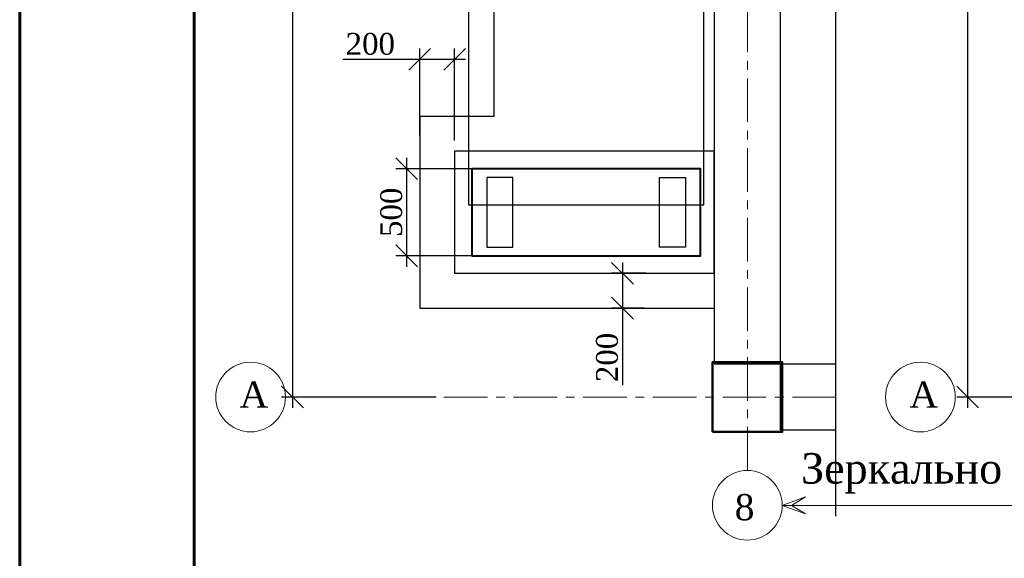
# Model space of a CAD drawing. Header units: millimetres. Extents: x 2063114 to 14983986, y -126020516 to 213791.
# Tile 147 of 256: x 2320392 to 2331689, y -1485689 to -1479507. Entities that reach past the tile are written whole.
import ezdxf
from ezdxf.enums import TextEntityAlignment as Align

# ---------------------------------------------------------------- set-up
doc = ezdxf.new("R2010")
doc.units = ezdxf.units.MM
for name, pattern in [('ACAD_ISO04W100', [30, 24, -3, 0, -3]), ('CENTERX2', [4, 2.5, -0.5, 0.5, -0.5]), ('DASHEDX2', [38.1, 25.4, -12.7])]:
    doc.linetypes.add(name, pattern=pattern)
doc.layers.get('Defpoints').update_dxf_attribs({"color": 6, "lineweight": 35})
doc.layers.add('_print', color=6, linetype='Continuous', lineweight=60, plot=False)
for name, color, linetype, lineweight in [('KOLONNNA', 1, 'Continuous', 50), ('АСО-оси', 24, 'CENTERX2', 20), ('Фундамент', 7, 'Continuous', 30)]:
    doc.layers.add(name, color=color, linetype=linetype, lineweight=lineweight)
doc.layers.add('osi', color=7, linetype='ACAD_ISO04W100', lineweight=13, true_color=0x575757)
doc.layers.add('Размеры', color=28, linetype='Continuous')
doc.styles.add('GENERATED_STYLE_5', font='times.ttf')
doc.styles.get("Standard").update_dxf_attribs({"font": 'arial.ttf'})
doc.styles.add('TIMES NEW', font='times.ttf', dxfattribs={"height": 200})
doc.styles.add('Times New Roman', font='times.ttf')
doc.linetypes.add('ОТКОСЫ_НЕУКР', pattern='A,0.5,["|",Standard,S=1.2,R=0,X=0,Y=-1.2],1,["|",Standard,S=0.5,R=0,X=0,Y=-0.5],0.5', length=2)
doc.dimstyles.new('50', dxfattribs={"dimtxt": 250, "dimasz": 250, "dimexe": 125, "dimexo": 125, "dimgap": 50, "dimtad": 1, "dimdec": 0, "dimlfac": 0.5, "dimtxsty": 'GENERATED_STYLE_5', "dimblk": 'OBLIQUE', "dimcen": 250, "dimdle": 125, "dimadec": 0, "dimazin": 0, "dimtfac": 1, "dimtdec": 0, "dimtmove": 0, "dimatfit": 3, "dimldrblk": 'OPEN90', "dimfxl": 1, "dimarcsym": 0})

# ---------------------------------------------------------------- blocks, each defined once
blk = doc.blocks.new('380')
at = {"layer": 'KOLONNNA', "color": 0, "ltscale": 100}
blk.add_lwpolyline([(23129924, 18355759.3), (23130324, 18355759.3), (23130324, 18355359.3), (23129924, 18355359.3)], close=True, dxfattribs=at)
blk = doc.blocks.new('_Oblique')
at = {"color": 0, "linetype": 'ByBlock', "lineweight": -2}
blk.add_line((-0.5, -0.5), (0.5, 0.5), dxfattribs=at)
blk = doc.blocks.new('*D927')
at = {"color": 0, "lineweight": -2, "ltscale": 200, "transparency": 16777216}
for p, q in [((2323522, -1471113), (2323522, -1483963)), ((2325169, -1483838), (2323397, -1483838))]:
    blk.add_line(p, q, dxfattribs=at)
at = {"layer": 'Defpoints', "color": 0, "lineweight": 30, "ltscale": 200, "transparency": 16777216}
for p in [(2323522, -1471238), (2323522, -1483838), (2325294, -1483838)]:
    blk.add_point(p, dxfattribs=at)
at = {"color": 0, "lineweight": -2, "ltscale": 200, "transparency": 16777216, "xscale": 250, "yscale": 250, "zscale": 250}
for p, rotation in [((2323522, -1471238), 90), ((2323522, -1483838), 270)]:
    blk.add_blockref('_Oblique', p, dxfattribs=dict(at, rotation=rotation))
at = {"color": 0, "lineweight": 15, "ltscale": 200, "transparency": 16777216, "insert": (2323344, -1477538), "char_height": 250, "attachment_point": 5, "rotation": 90, "style": 'GENERATED_STYLE_5'}
blk.add_mtext('6300', dxfattribs=at)
blk = doc.blocks.new('_Open90')
at = {"color": 0, "linetype": 'ByBlock', "lineweight": -2}
for p, q in [((-0.5, 0.5), (0, 0)), ((0, 0), (-1, 0)), ((0, 0), (-0.5, -0.5))]:
    blk.add_line(p, q, dxfattribs=at)
blk = doc.blocks.new('*D930')
at = {"color": 0, "lineweight": -2, "transparency": 16777216}
for p, q in [((2324982, -1480837), (2324982, -1479838)), ((2325382, -1480893), (2325382, -1479838)), ((2324982, -1479963), (2324099, -1479963)), ((2325507, -1479963), (2324982, -1479963))]:
    blk.add_line(p, q, dxfattribs=at)
at = {"layer": 'Defpoints', "color": 0, "lineweight": 30, "transparency": 16777216}
for p in [(2324982, -1479963), (2324982, -1480962), (2325382, -1481018)]:
    blk.add_point(p, dxfattribs=at)
at = {"color": 0, "lineweight": -2, "transparency": 16777216, "xscale": 250, "yscale": 250, "zscale": 250, "rotation": 180}
blk.add_blockref('_Oblique', (2324982, -1479963), dxfattribs=at)
at = {"color": 0, "lineweight": -2, "transparency": 16777216, "xscale": 250, "yscale": 250, "zscale": 250}
blk.add_blockref('_Oblique', (2325382, -1479963), dxfattribs=at)
at = {"color": 0, "transparency": 16777216, "insert": (2324415, -1479786), "char_height": 250, "attachment_point": 5, "style": 'GENERATED_STYLE_5'}
blk.add_mtext('200', dxfattribs=at)
blk = doc.blocks.new('*D931')
at = {"color": 0, "lineweight": -2, "transparency": 16777216}
for p, q in [((2327309, -1482293), (2327309, -1482818)), ((2327575, -1482418), (2327184, -1482418)), ((2327559, -1482818), (2327184, -1482818)), ((2327309, -1482818), (2327309, -1483700))]:
    blk.add_line(p, q, dxfattribs=at)
at = {"layer": 'Defpoints', "color": 0, "lineweight": 30, "transparency": 16777216}
for p in [(2327700, -1482418), (2327309, -1482818), (2327684, -1482818)]:
    blk.add_point(p, dxfattribs=at)
at = {"color": 0, "lineweight": -2, "transparency": 16777216, "xscale": 250, "yscale": 250, "zscale": 250}
for p, rotation in [((2327309, -1482418), 90), ((2327309, -1482818), 270)]:
    blk.add_blockref('_Oblique', p, dxfattribs=dict(at, rotation=rotation))
at = {"color": 0, "transparency": 16777216, "insert": (2327132, -1483384), "char_height": 250, "attachment_point": 5, "rotation": 90, "style": 'GENERATED_STYLE_5'}
blk.add_mtext('200', dxfattribs=at)
blk = doc.blocks.new('*D932')
at = {"color": 0, "lineweight": -2, "transparency": 16777216}
for p, q in [((2324833, -1482343), (2324833, -1481093)), ((2325709, -1481218), (2324708, -1481218)), ((2325709, -1482218), (2324708, -1482218))]:
    blk.add_line(p, q, dxfattribs=at)
at = {"layer": 'Defpoints', "color": 0, "lineweight": 30, "transparency": 16777216}
for p in [(2324833, -1481218), (2325834, -1481218), (2325834, -1482218)]:
    blk.add_point(p, dxfattribs=at)
at = {"color": 0, "lineweight": -2, "transparency": 16777216, "xscale": 250, "yscale": 250, "zscale": 250}
for p, rotation in [((2324833, -1481218), 90), ((2324833, -1482218), 270)]:
    blk.add_blockref('_Oblique', p, dxfattribs=dict(at, rotation=rotation))
at = {"color": 0, "transparency": 16777216, "insert": (2324656, -1481718), "char_height": 250, "attachment_point": 5, "rotation": 90, "style": 'GENERATED_STYLE_5'}
blk.add_mtext('500', dxfattribs=at)
blk = doc.blocks.new('*D948')
at = {"color": 0, "lineweight": -2, "ltscale": 200, "transparency": 16777216}
for p, q in [((2331268, -1471113), (2331268, -1483963)), ((2332916, -1483838), (2331143, -1483838))]:
    blk.add_line(p, q, dxfattribs=at)
at = {"layer": 'Defpoints', "color": 0, "lineweight": 30, "ltscale": 200, "transparency": 16777216}
for p in [(2331268, -1471238), (2331268, -1483838), (2333041, -1483838)]:
    blk.add_point(p, dxfattribs=at)
at = {"color": 0, "lineweight": -2, "ltscale": 200, "transparency": 16777216, "xscale": 250, "yscale": 250, "zscale": 250}
for p, rotation in [((2331268, -1471238), 90), ((2331268, -1483838), 270)]:
    blk.add_blockref('_Oblique', p, dxfattribs=dict(at, rotation=rotation))
at = {"color": 0, "lineweight": 15, "ltscale": 200, "transparency": 16777216, "insert": (2331091, -1477538), "char_height": 250, "attachment_point": 5, "rotation": 90, "style": 'GENERATED_STYLE_5'}
blk.add_mtext('6300', dxfattribs=at)
blk = doc.blocks.new('*U1590')
at = {"color": 0, "ltscale": 25}
blk.add_lwpolyline([(-59400, 42000), (0, 42000), (0, 0), (-59400, 0)], close=True, dxfattribs=at)
at = {"color": 0, "lineweight": 60, "ltscale": 25}
blk.add_lwpolyline([(-57400, 41500), (-500, 41500), (-500, 500), (-57400, 500)], close=True, dxfattribs=at)

msp = doc.modelspace()

# ---------------------------------------------------------------- linework, layer by layer
at = {"color": 0, "lineweight": 0}
for p, q in [((2329140.53312, -1485081.79874), (2329409.3871, -1484983.32914)), ((2329140.53312, -1485081.79874), (2331779.85858, -1485081.79874)), ((2329140.53312, -1485081.79874), (2329409.3871, -1485180.26834)), ((2329409.3871, -1484983.32914), (2329247.94689, -1485081.79874)), ((2329409.3871, -1485180.26834), (2329247.94689, -1485081.79874))]:
    msp.add_line(p, q, dxfattribs=at)
at = {"linetype": 'ОТКОСЫ_НЕУКР', "lineweight": 30}
msp.add_lwpolyline([(2328361.59725, -1464417.47243), (2324533.24406, -1464417.47243), (2324533.24406, -1476937.79681), (2325833.24406, -1476937.79681), (2325833.24406, -1480617.79681), (2324981.59725, -1480617.79681), (2324981.59725, -1482817.79681), (2328361.59725, -1482817.79681)], dxfattribs=at)
at = {"color": 0, "ltscale": 100}
msp.add_lwpolyline([(2328361.59725, -1483457.79681), (2329121.59725, -1483457.79681), (2329121.59725, -1471617.79681), (2328361.59725, -1471617.79681)], close=True, dxfattribs=at)
msp.add_lwpolyline([(2325381.59725, -1482417.79681), (2328361.59725, -1482417.79681), (2328361.59725, -1481017.79681), (2325381.59725, -1481017.79681)], close=True)
at = {"lineweight": 30}
for points in [[(2326051.59725, -1482117.79681), (2326051.59725, -1481317.79681), (2325751.59725, -1481317.79681), (2325751.59725, -1482117.79681)], [(2328031.59725, -1481317.79681), (2328031.59725, -1482117.79681), (2327731.59725, -1482117.79681), (2327731.59725, -1481317.79681)]]:
    msp.add_lwpolyline(points, close=True, dxfattribs=at)
at = {"color": 0, "ltscale": 100}
msp.add_lwpolyline([(2329757.62123, -1484217.79681), (2329121.59725, -1484217.79681), (2329121.59725, -1483457.79681), (2329757.62123, -1483457.79681)], dxfattribs=at)
at = {"layer": '_print', "ltscale": 100}
msp.add_lwpolyline([(2379792.08613, -1495001.43901), (2320392.08613, -1495001.43901), (2320392.08613, -1453001.43901), (2379792.08613, -1453001.43901)], close=True, dxfattribs=at)
at = {"layer": 'osi', "color": 0, "linetype": 'ByBlock', "ltscale": 5}
for centre in [(2323041.17424, -1483837.79681), (2330726.07737, -1483837.79681), (2328740.53407, -1485080.9305)]:
    msp.add_circle(centre, 400, dxfattribs=at)
at = {"layer": 'АСО-оси', "color": 1, "lineweight": 15, "ltscale": 200}
for p, q in [((2328741.59725, -1484680.93191), (2328741.59725, -1459736.24097)), ((2329757.62123, -1483837.79681), (2323441.17424, -1483837.79681))]:
    msp.add_line(p, q, dxfattribs=at)
at = {"layer": 'Размеры'}
msp.add_lwpolyline([(2329757.62123, -1485206.80495), (2329757.62123, -1472797.05437), (2329457.62123, -1472597.05437), (2330057.62123, -1472397.05437), (2329757.62123, -1472197.05437), (2329757.62123, -1459742.84008)], dxfattribs=at)
at = {"layer": 'Размеры', "color": 1, "linetype": 'DASHEDX2', "ltscale": 0.2}
msp.add_lwpolyline([(2328241.59725, -1468537.79681), (2325541.59725, -1468537.79681), (2325541.59725, -1481632.5637), (2328241.59725, -1481632.5637)], close=True, dxfattribs=at)
at = {"layer": 'Фундамент', "lineweight": 40}
msp.add_lwpolyline([(2325581.59725, -1482217.79681), (2328201.59725, -1482217.79681), (2328201.59725, -1481217.79681), (2325581.59725, -1481217.79681)], close=True, dxfattribs=at)

# ---------------------------------------------------------------- block references
msp.add_blockref('*U1590', (2379792.08613, -1495001.43901))
at = {"color": 0, "xscale": -2, "yscale": 2, "zscale": 2, "rotation": 180}
msp.add_blockref('380', (-43931506.39195, 35227280.84096), dxfattribs=at)

# ---------------------------------------------------------------- texts
at = {"style": 'TIMES NEW'}
for s, p in [('А', (2322915.74209, -1483959.35585)), ('А', (2330600.64522, -1483959.35585)), ('8', (2328595.574, -1485252.19057))]:
    msp.add_text(s, height=300, dxfattribs=at).set_placement(p)
at = {"color": 0, "style": 'Times New Roman'}
msp.add_text('Зеркально', height=350, dxfattribs=at).set_placement((2331664.93514, -1484831.62232), align=Align.RIGHT)

# ---------------------------------------------------------------- dimensions: what is measured, and where the dimension line sits
at = {"color": 1, "lineweight": 15, "ltscale": 200}
for base, p1, p2, picture, middle in [((2323521.55151, -1483837.79681), (2323521.55151, -1471237.79681), (2325294.46381, -1483837.79681), '*D927', (2323344.38856, -1477537.79681)), ((2331268.28397, -1483837.79681), (2331268.28397, -1471237.79681), (2333041.19627, -1483837.79681), '*D948', (2331091.12103, -1477537.79681))]:
    dim = msp.add_linear_dim(base=base, p1=p1, p2=p2, angle=270, dimstyle='50', dxfattribs=at)
    dim.commit()
    dim.dimension.update_dxf_attribs({"geometry": picture, "text_midpoint": middle})
dim = msp.add_linear_dim(base=(2324981.59725, -1479963.39725), p1=(2325381.59725, -1481017.79681), p2=(2324981.59725, -1480962.18118), dimstyle='50')
dim.commit()
dim.dimension.update_dxf_attribs({"geometry": '*D930', "text_midpoint": (2324415.28506, -1479963.39725), "dimtype": 160})
dim = msp.add_linear_dim(base=(2324833.49224, -1481217.79681), p1=(2325833.80366, -1482217.79681), p2=(2325833.80366, -1481217.79681), angle=270, dimstyle='50')
dim.commit()
dim.dimension.update_dxf_attribs({"geometry": '*D932', "text_midpoint": (2324656.3293, -1481717.79681)})
dim = msp.add_linear_dim(base=(2327309.24392, -1482817.79681), p1=(2327700.48098, -1482417.79681), p2=(2327684.24392, -1482817.79681), angle=270, dimstyle='50')
dim.commit()
dim.dimension.update_dxf_attribs({"geometry": '*D931', "text_midpoint": (2327309.24392, -1483384.109), "dimtype": 160})

doc.saveas('drawing.dxf')
